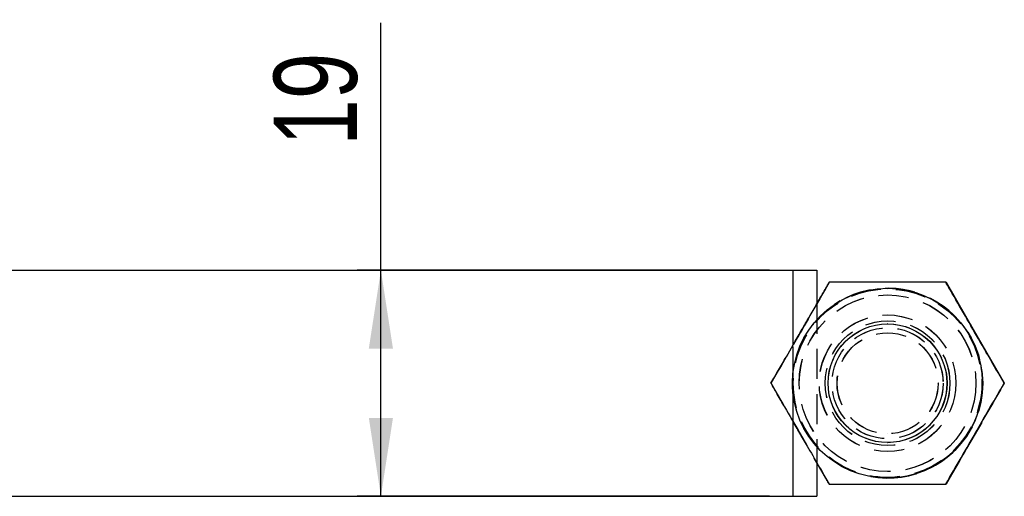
# Model space of a CAD drawing. Extents: x 122 to 770, y 117 to 575.
# Tile 18 of 28: x 234 to 317, y 128 to 168. Entities that reach past the tile are written whole.
import ezdxf

# ---------------------------------------------------------------- set-up
doc = ezdxf.new("R2010")
doc.units = 0
doc.header["$LTSCALE"] = 2
doc.linetypes.add('HIDDEN', pattern=[1.905, 1.27, -0.635])
doc.layers.get('0').update_dxf_attribs({"linetype": 'CONTINUOUS'})
doc.layers.add('FORMATO', color=179, linetype='CONTINUOUS')
doc.styles.add('SLDTEXTSTYLE0', font='TXT', dxfattribs={"width": 0.75})
doc.dimstyles.new('SLDDIMSTYLE0', dxfattribs={"dimtxt": 7, "dimasz": 6.604, "dimexe": 0, "dimexo": 0.0625, "dimgap": 1.75, "dimtad": 1, "dimdec": 0, "dimrnd": 1e-09, "dimzin": 12, "dimtxsty": 'SLDTEXTSTYLE0', "dimsah": 1, "dimcen": 0.09, "dimazin": 3, "dimtfac": 1, "dimtdec": 0, "dimtofl": 0, "dimtmove": 0, "dimatfit": 3, "dimtolj": 1, "dimtzin": 12})

# ---------------------------------------------------------------- blocks, each defined once
blk = doc.blocks.new('_D_5')
at = {"layer": 'FORMATO'}
for p, q in [((264.548, 146.993), (264.548, 167.836)), ((297.262, 146.993), (262.548, 146.993)), ((264.548, 127.943), (264.548, 146.993)), ((297.262, 127.943), (262.548, 127.943))]:
    blk.add_line(p, q, dxfattribs=at)
for points in [[(264.548, 146.993), (263.532, 140.389), (265.564, 140.389)], [(264.548, 127.943), (265.564, 134.547), (263.532, 134.547)]]:
    blk.add_solid(points, dxfattribs=at)
at = {"layer": 'FORMATO', "insert": (255.525, 157.491), "char_height": 7, "attachment_point": 1, "rotation": 90, "style": 'SLDTEXTSTYLE0'}
blk.add_mtext('19', dxfattribs=at)

msp = doc.modelspace()

# ---------------------------------------------------------------- linework, layer by layer
at = {"color": 7, "linetype": 'CONTINUOUS'}
for p, q in [((217.6306, 146.9926), (299.2616, 146.9926)), ((299.2616, 140.7232), (299.2616, 146.9926)), ((299.2616, 146.9926), (299.2664, 146.9926)), ((299.2664, 140.7315), (299.2664, 146.9926)), ((299.2664, 146.9926), (301.2563, 146.9926)), ((301.2563, 146.9926), (301.2563, 144.1781)), ((312.1186, 145.9676), (317.0261, 137.4676)), ((312.1203, 145.9676), (317.0277, 137.4676)), ((307.1968, 142.4676), (307.1936, 142.4676)), ((317.0121, 137.4676), (317.0135, 137.4676)), ((317.0193, 137.4676), (317.0208, 137.4676)), ((317.0277, 137.4676), (317.0261, 137.4676)), ((299.2616, 127.9426), (299.2616, 134.212)), ((299.2664, 127.9426), (299.2664, 134.2037)), ((307.1936, 132.4676), (307.1968, 132.4676)), ((301.2563, 130.7571), (301.2563, 127.9426)), ((217.6306, 127.9426), (299.2616, 127.9426)), ((299.2616, 127.9426), (299.2664, 127.9426)), ((299.2664, 127.9426), (301.2563, 127.9426))]:
    msp.add_line(p, q, dxfattribs=at)
at = {"color": 7, "linetype": 'HIDDEN'}
for p, q in [((297.3962, 137.4676), (302.3037, 145.9676)), ((297.3978, 137.4676), (302.3053, 145.9676)), ((307.204, 145.4051), (307.199, 145.4051)), ((303.2041, 144.3958), (302.7423, 144.1078)), ((301.2563, 144.1781), (301.2563, 130.7571)), ((307.204, 142.7176), (307.199, 142.7176)), ((307.2112, 142.4676), (307.1968, 142.4676)), ((307.1988, 141.7176), (307.1969, 141.7176)), ((307.2061, 141.7176), (307.2042, 141.7176)), ((299.2616, 134.212), (299.2616, 140.7232)), ((299.2664, 134.2037), (299.2664, 140.7315)), ((297.3821, 137.4676), (297.3836, 137.4676)), ((297.3894, 137.4676), (297.3909, 137.4676)), ((302.3037, 128.9676), (297.3962, 137.4676)), ((297.3978, 137.4676), (297.3962, 137.4676)), ((302.3053, 128.9676), (297.3978, 137.4676)), ((317.0261, 137.4676), (312.1186, 128.9676)), ((317.0277, 137.4676), (312.1203, 128.9676)), ((307.1969, 133.2176), (307.1988, 133.2176)), ((307.2042, 133.2176), (307.2061, 133.2176)), ((307.1968, 132.4676), (307.2112, 132.4676)), ((307.199, 132.2176), (307.204, 132.2176)), ((307.199, 129.5301), (307.204, 129.5301))]:
    msp.add_line(p, q, dxfattribs=at)
at = {"color": 7, "linetype": 'CONTINUOUS'}
for centre, radius in [((307.1968, 137.4676), 8), ((307.1936, 137.4676), 5)]:
    msp.add_circle(centre, radius, dxfattribs=at)
at = {"color": 7, "linetype": 'HIDDEN'}
for centre, radius in [((307.1988, 137.4676), 8), ((307.2062, 137.4676), 8), ((307.199, 137.4676), 7.9375), ((307.204, 137.4676), 7.9375), ((307.1988, 137.4676), 7.4375), ((307.2041, 137.4676), 7.4375), ((307.1988, 137.4676), 5.75), ((307.2041, 137.4676), 5.75), ((307.199, 137.4676), 5.25), ((307.204, 137.4676), 5.25), ((307.2112, 137.4676), 5), ((307.1969, 137.4676), 4.6733), ((307.1989, 137.4676), 4.6733), ((307.2041, 137.4676), 4.6733), ((307.2061, 137.4676), 4.6733), ((307.1969, 137.4676), 4.25), ((307.1988, 137.4676), 4.25), ((307.2042, 137.4676), 4.25), ((307.2061, 137.4676), 4.25)]:
    msp.add_circle(centre, radius, dxfattribs=at)
msp.add_arc((307.2041, 137.4676), 8, 269.534432, 119.999995, dxfattribs=at)
at = {"color": 7, "linetype": 'CONTINUOUS'}
for points, knots in [([(302.2896, 145.9676), (301.8636, 145.2299), (301.0024, 143.7384), (299.7265, 141.5286), (298.507, 139.4161), (297.7594, 138.1211), (297.3821, 137.4676)], [0, 0, 0, 0, 0.2646049, 0.5349479, 0.7653427, 1, 1, 1, 1]), ([(312.1046, 145.9676), (311.2527, 145.9676), (309.5303, 145.9676), (306.9786, 145.9676), (304.5394, 145.9676), (303.0441, 145.9676), (302.2896, 145.9676)], [0, 0, 0, 0, 0.2646054, 0.5349473, 0.7653432, 1, 1, 1, 1]), ([(317.0121, 137.4676), (316.7087, 137.9929), (316.0992, 139.0485), (315.0595, 140.8492), (313.8928, 142.87), (312.8734, 144.6357), (312.2826, 145.6592), (312.1046, 145.9676)], [0, 0, 0, 0, 0.1889645, 0.3796824, 0.6308201, 0.8887426, 1, 1, 1, 1]), ([(312.1061, 145.9676), (312.2842, 145.6592), (312.8648, 144.6535), (313.8838, 142.8889), (315.0476, 140.8731), (316.0978, 139.0539), (316.7072, 137.9983), (317.0135, 137.4676)], [0, 0, 0, 0, 0.1112581, 0.362751, 0.6203156, 0.8091147, 1, 1, 1, 1]), ([(297.3821, 137.4676), (297.5602, 137.1592), (298.1407, 136.1535), (299.1595, 134.3889), (300.3233, 132.3731), (301.3736, 130.5539), (301.9832, 129.4983), (302.2896, 128.9676)], [0, 0, 0, 0, 0.11125774, 0.36275093, 0.62031532, 0.80911483, 1, 1, 1, 1]), ([(312.1046, 128.9676), (312.5305, 129.7054), (313.3914, 131.1968), (314.6672, 133.4067), (315.8869, 135.5191), (316.6347, 136.8141), (317.0121, 137.4676)], [0, 0, 0, 0, 0.2646046, 0.5349476, 0.7653433, 1, 1, 1, 1]), ([(317.0135, 137.4676), (316.5877, 136.7299), (315.7267, 135.2384), (314.4509, 133.0286), (313.2312, 130.9161), (312.4834, 129.6211), (312.1061, 128.9676)], [0, 0, 0, 0, 0.264605, 0.5349479, 0.7653428, 1, 1, 1, 1]), ([(302.2896, 128.9676), (303.1414, 128.9676), (304.8635, 128.9676), (307.4152, 128.9676), (309.8545, 128.9676), (311.35, 128.9676), (312.1046, 128.9676)], [0, 0, 0, 0, 0.2646046, 0.534948, 0.7653429, 1, 1, 1, 1])]:
    msp.add_open_spline(points, degree=3, knots=knots, dxfattribs=at)
at = {"color": 7, "linetype": 'HIDDEN'}
for points, knots in [([(297.3836, 137.4676), (297.8096, 138.2054), (298.6708, 139.6968), (299.9467, 141.9066), (301.1663, 144.0191), (301.9139, 145.3142), (302.2911, 145.9676)], [0, 0, 0, 0, 0.2646048, 0.5349479, 0.7653427, 1, 1, 1, 1]), ([(302.2911, 128.9676), (301.9878, 129.4929), (301.3785, 130.5485), (300.3389, 132.3492), (299.1722, 134.37), (298.1527, 136.1357), (297.5617, 137.1592), (297.3836, 137.4676)], [0, 0, 0, 0, 0.1889646, 0.3796825, 0.6308199, 0.8887425, 1, 1, 1, 1])]:
    msp.add_open_spline(points, degree=3, knots=knots, dxfattribs=at)

# ---------------------------------------------------------------- dimensions: what is measured, and where the dimension line sits
at = {"layer": 'FORMATO'}
dim = msp.add_linear_dim(base=(264.5481, 146.9926), p1=(299.2616, 127.9426), p2=(299.2616, 146.9926), angle=90, dimstyle='SLDDIMSTYLE0', dxfattribs=at)
dim.commit()
dim.dimension.update_dxf_attribs({"geometry": '_D_5', "text_midpoint": (264.5481, 162.6634), "dimtype": 160})

doc.saveas('drawing.dxf')
